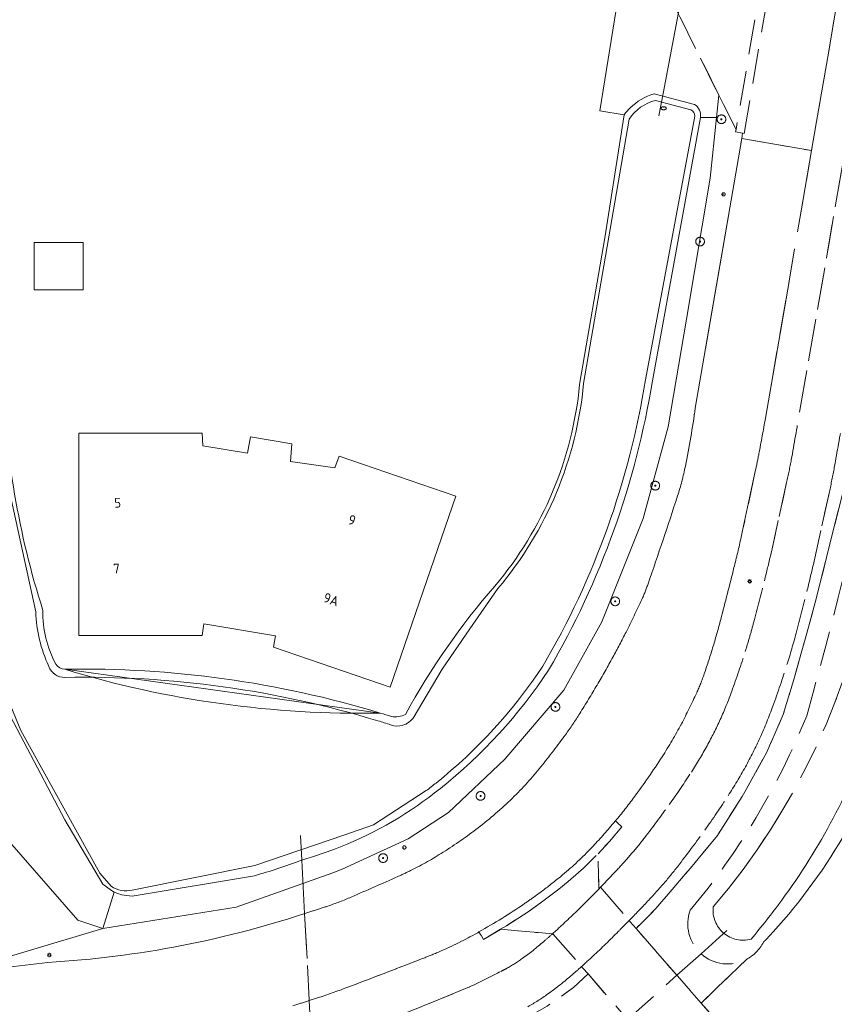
# Model space of a CAD drawing. Header units: metres. Extents: x 92650 to 117222, y 425801 to 461092.
# Tile 44 of 146: x 114884 to 114959, y 426515 to 426605. Entities that reach past the tile are written whole.
import ezdxf
from ezdxf.enums import TextEntityAlignment as Align

# ---------------------------------------------------------------- set-up
doc = ezdxf.new("R2010")
doc.units = ezdxf.units.M
doc.linetypes.add('DASHED', pattern=[19.05, 12.7, -6.35])
doc.layers.get('0').update_dxf_attribs({"color": 253, "linetype": 'CONTINUOUS', "lineweight": 15})
for name, color, linetype, lineweight in [('B-WE-IE-MEUBILAIR-S', 253, 'CONTINUOUS', 15), ('B-WE-KW-KUNSTWERK_DUIKER-G', 253, 'CONTINUOUS', 15), ('B-WE-OG-BEBOUWING-GV', 253, 'CONTINUOUS', 15), ('B-WE-OG-BEBOUWING-T18', 253, 'CONTINUOUS', 15), ('B-WE-OG-TERREIN_BEGROEID-GV', 253, 'CONTINUOUS', 15), ('B-WE-OG-TERREIN_ERF-GV', 253, 'CONTINUOUS', 15), ('B-WE-OG-TERREIN_OEVER-GV', 253, 'CONTINUOUS', 15), ('B-WE-OG-WATER_SLOOT-GV', 253, 'CONTINUOUS', 15), ('B-WE-OG-WEG-GV', 253, 'CONTINUOUS', 15), ('B-WE-VH-GESLOTENVERHARDING-GV', 253, 'CONTINUOUS', 15), ('V-WE-GR-BOOM-S', 252, 'DASHED', 15), ('V-WE-IE-MEUBILAIR-S', 252, 'DASHED', 15), ('V-WE-KW-KUNSTWERK_DUIKER-G', 252, 'DASHED', 15), ('V-WE-OG-TERREIN_BEGROEID-GV', 252, 'DASHED', 15), ('V-WE-OG-TERREIN_OEVER-GV', 252, 'DASHED', 15), ('V-WE-OG-WATER_SLOOT-GV', 252, 'DASHED', 15), ('V-WE-OG-WEG-GV', 252, 'DASHED', 15), ('V-WE-VH-GESLOTENVERHARDING-GV', 252, 'DASHED', 15), ('V-WE-VH-GESLOTENVERHARDING_ASFALT-GV', 252, 'DASHED', 15), ('V-WE-VH-OPENVERHARDING-GV', 252, 'DASHED', 15), ('V-WE-VH-OPENVERHARDING_BETONSTRAATSTEEN-GV', 252, 'DASHED', 15)]:
    doc.layers.add(name, color=color, linetype=linetype, lineweight=lineweight)
doc.styles.add('NLCS-ISO', font='NLCS-ISO.ttf')
doc.styles.add('NLCS-ISO-M200-T18', font='NLCS-ISO.ttf', dxfattribs={"height": 0.36})

# ---------------------------------------------------------------- blocks, each defined once
blk = doc.blocks.new('SIE-MEUBILAIR_PAAL_LICHTMAST-SO')
for points in [[(-0.62, 0), (-1, 0)], [(-0.71, 0.71), (-0.44, 0.44)], [(0, 1), (0, 0.62)], [(0.44, 0.44), (0.71, 0.71)], [(1, 0), (0.62, 0)], [(-0.71, -0.71), (-0.44, -0.44)], [(0, -0.62), (0, -1)], [(0.44, -0.44), (0.71, -0.71)]]:
    blk.add_lwpolyline(points)
blk.add_circle((0, 0), 0.5)
blk = doc.blocks.new('SIE-MEUBILAIR_PAAL_VERKEERSBORD-SO')
blk.add_circle((0, 0), 0.75)
at = {"style": 'NLCS-ISO'}
blk.add_text('vb', height=0.75, dxfattribs=at).set_placement((0, 0.07), align=Align.MIDDLE_CENTER)
blk = doc.blocks.new('SIE-MEUBILAIR_PUT_RIOOLPUT-SO')
blk.add_ellipse((0, 0), major_axis=(1.25, 0), ratio=0.54)
at = {"style": 'NLCS-ISO'}
blk.add_text('ri', height=0.75, dxfattribs=at).set_placement((-0.04, 0.07), align=Align.MIDDLE_CENTER)
blk = doc.blocks.new('SGR-BOOM_GBKN-SO')
at = {"linetype": 'ByBlock', "lineweight": 18}
h = blk.add_hatch(color=0, dxfattribs=at)
h.dxf.hatch_style = 1
edge = h.paths.add_edge_path()
edge.add_arc((0, 0), 0.25, 0, 360)
at = {"color": 0, "linetype": 'ByBlock', "lineweight": 18}
for radius in [2, 0.25]:
    blk.add_circle((0, 0), radius, dxfattribs=at)
at = {"color": 0, "linetype": 'ByBlock', "lineweight": 18, "style": 'NLCS-ISO'}
blk.add_attdef('SOORT', (2.5, 0), '', height=1.5, dxfattribs=at)

msp = doc.modelspace()

# ---------------------------------------------------------------- linework, layer by layer
at = {"layer": 'B-WE-KW-KUNSTWERK_DUIKER-G', "transparency": 33554687, "flags": 128}
for points in [[(114943.118, 426598.045), (114944.82, 426607.095)], [(114942.734, 426596.003), (114943.118, 426598.045)], [(114909.981, 426530.229), (114910.098, 426527.975)], [(114910.098, 426527.975), (114910.351, 426523.084)], [(114910.351, 426523.084), (114910.565, 426518.957)]]:
    msp.add_lwpolyline(points, dxfattribs=at)
at = {"layer": 'B-WE-OG-BEBOUWING-GV', "transparency": 33554687, "flags": 128}
for points in [[(114885.631, 426580.091), (114890.11, 426580.091), (114890.11, 426584.417), (114885.631, 426584.417)], [(114907.502, 426547.427), (114918.163, 426543.769), (114924.157, 426561.248), (114913.501, 426564.9), (114913.119, 426563.814), (114909.053, 426564.392), (114909.192, 426566.018), (114905.397, 426566.643), (114905.137, 426565.159), (114901.03, 426565.821), (114900.974, 426566.991), (114889.716, 426566.995), (114889.7, 426548.511), (114900.969, 426548.508), (114901.146, 426549.566), (114907.677, 426548.472)]]:
    msp.add_lwpolyline(points, close=True, dxfattribs=at)
at = {"layer": 'B-WE-OG-TERREIN_BEGROEID-GV', "transparency": 33554687, "flags": 128}
msp.add_lwpolyline([(114878.036, 426517.563), (114891.894, 426521.706), (114889.621, 426522.463), (114880.416, 426532.991), (114875.362, 426543.083), (114871.006, 426556.565), (114872.97, 426564.691), (114873.5, 426569.197), (114871.757, 426580.255), (114869.4, 426588.3), (114864.515, 426596.265), (114857.771, 426606.334)], dxfattribs=at)
at = {"layer": 'B-WE-OG-TERREIN_BEGROEID-GV', "transparency": 33554687}
msp.add_lwpolyline([(114964.451, 426541.287, -0.111578), (114953.172, 426521.406, -0.111578)], format="xyb", dxfattribs=at)
at = {"layer": 'B-WE-OG-TERREIN_ERF-GV', "transparency": 33554687, "flags": 128}
for points in [[(114935.481, 426571.443), (114935.514, 426571.636), (114937.78, 426584.839), (114939.56, 426596.103), (114937.343, 426596.457), (114939.129, 426607.651), (114936.047, 426608.359)], [(114936.047, 426608.359), (114939.129, 426607.651), (114937.343, 426596.457), (114939.56, 426596.103)], [(114946.055, 426569.274), (114950.3, 426593.919), (114950.385, 426594.427), (114949.745, 426594.548), (114949.779, 426594.744), (114949.482, 426595.339), (114948.207, 426597.9), (114947.991, 426595.855), (114947.407, 426590.314), (114945.242, 426577.408), (114943.59, 426567.567), (114941.299, 426559.201), (114937.525, 426549.76), (114934.046, 426543.506), (114928.654, 426537.201), (114923.509, 426532.306), (114919.801, 426529.906), (114913.793, 426527.132), (114912.911, 426526.817)], [(114945.989, 426597.032), (114942.286, 426598.009)], [(114942.286, 426598.009), (114945.989, 426597.032)], [(114942.434, 426597.416), (114945.649, 426596.547)], [(114945.649, 426596.547), (114942.434, 426597.416)], [(114912.911, 426526.817), (114913.793, 426527.132), (114919.801, 426529.906), (114923.509, 426532.306), (114928.654, 426537.201), (114934.046, 426543.506), (114937.525, 426549.76), (114941.299, 426559.201), (114943.59, 426567.567), (114945.242, 426577.408), (114947.407, 426590.314), (114947.991, 426595.855), (114946.529, 426595.855)], [(114939.56, 426596.103), (114937.78, 426584.839), (114935.514, 426571.636), (114935.481, 426571.443)], [(114935.845, 426571.535), (114939.999, 426595.696)], [(114939.999, 426595.696), (114935.845, 426571.535)], [(114946.012, 426595.971), (114941.509, 426571.879)], [(114941.509, 426571.879), (114946.012, 426595.971)], [(114942.134, 426571.779), (114946.529, 426595.855)], [(114946.529, 426595.855), (114947.991, 426595.855)], [(114920.26, 426540.935), (114922.915, 426545.411), (114925.463, 426549.101), (114928.012, 426552.792)], [(114928.012, 426552.792), (114925.463, 426549.101), (114922.915, 426545.411), (114920.26, 426540.935)], [(114921.462, 426534.313), (114916.635, 426531.185), (114913.938, 426530.257)], [(114913.938, 426530.257), (114916.635, 426531.185), (114921.462, 426534.313)]]:
    msp.add_lwpolyline(points, dxfattribs=at)
for points in [[(114939.999, 426595.696, -0.182607), (114942.434, 426597.416)], [(114942.434, 426597.416, 0.182607), (114939.999, 426595.696)], [(114942.286, 426598.009, 0.120596), (114940.105, 426596.724)], [(114940.105, 426596.724, -0.120596), (114942.286, 426598.009)], [(114940.105, 426596.724, 0.039063), (114939.56, 426596.103)], [(114939.56, 426596.103, -0.039063), (114940.105, 426596.724)], [(114945.649, 426596.547, -0.271832), (114946.012, 426595.971)], [(114946.012, 426595.971, 0.271832), (114945.649, 426596.547)], [(114946.529, 426595.855, 0.300954), (114945.989, 426597.032)], [(114945.989, 426597.032, -0.300954), (114946.529, 426595.855)], [(114927.741, 426553.02, 0.152404), (114935.481, 426571.443)], [(114935.481, 426571.443, -0.152404), (114927.741, 426553.02)], [(114928.012, 426552.792, 0.153381), (114935.845, 426571.535)], [(114935.845, 426571.535, -0.153381), (114928.012, 426552.792)], [(114941.509, 426571.879, -0.092891), (114932.114, 426545.686)], [(114932.114, 426545.686, 0.092891), (114941.509, 426571.879)], [(114932.643, 426545.336, 0.092997), (114942.134, 426571.779)], [(114919.565, 426541.287, -0.054588), (114927.741, 426553.02)], [(114927.741, 426553.02, 0.054588), (114919.565, 426541.287)], [(114932.114, 426545.686, -0.078368), (114922.358, 426535.011)], [(114922.358, 426535.011, 0.078368), (114932.114, 426545.686)], [(114922.754, 426534.515, 0.078418), (114932.643, 426545.336)], [(114918.205, 426540.336, 0.003276), (114917.053, 426540.695, 0.003276)], [(114918.28, 426541.091, 0.002862), (114917.265, 426541.406, 0.002862)], [(114918.205, 426540.336, 0.336199), (114920.26, 426540.935)], [(114920.26, 426540.935, -0.336199), (114918.205, 426540.336)], [(114918.28, 426541.091, 0.149383), (114919.565, 426541.287)], [(114919.565, 426541.287, -0.149383), (114918.28, 426541.091)], [(114913.614, 426529.171, 0.074605), (114922.754, 426534.515)], [(114922.358, 426535.011, -0.006332), (114921.462, 426534.313)], [(114921.462, 426534.313, 0.006332), (114922.358, 426535.011)]]:
    msp.add_lwpolyline(points, format="xyb", dxfattribs=at)
for points in [[(114885.631, 426580.091), (114885.631, 426584.417), (114890.11, 426584.417), (114890.11, 426580.091)], [(114889.7, 426548.511), (114889.716, 426566.995), (114900.974, 426566.991), (114901.03, 426565.821), (114905.137, 426565.159), (114905.397, 426566.643), (114909.192, 426566.018), (114909.053, 426564.392), (114913.119, 426563.814), (114913.501, 426564.9), (114924.157, 426561.248), (114918.163, 426543.769), (114907.502, 426547.427), (114907.677, 426548.472), (114901.146, 426549.566), (114900.969, 426548.508)]]:
    msp.add_lwpolyline(points, close=True, dxfattribs=at)
at = {"layer": 'B-WE-OG-TERREIN_ERF-GV', "transparency": 33554687}
for points in [[(114882.772, 426572.295, 0.07049), (114886.428, 426550.79)], [(114886.428, 426550.79, 0.132124), (114887.617, 426545.863)], [(114887.617, 426545.863, 0.237845), (114888.416, 426545.405)], [(114888.416, 426545.405), (114917.265, 426541.406, -0.078952), (114888.416, 426545.405, -0.078952)]]:
    msp.add_lwpolyline(points, format="xyb", dxfattribs=at)
at = {"layer": 'B-WE-OG-TERREIN_OEVER-GV', "transparency": 33554687, "flags": 128}
for points in [[(114886.466, 426865.736), (114884.189, 426862.747), (114882.113, 426844.983), (114874.054, 426807.953), (114864.709, 426773.435), (114855.626, 426736.101), (114844.931, 426685.27), (114842.811, 426671.457), (114843.151, 426659.379), (114845.55, 426645.062), (114847.211, 426632.624), (114849.843, 426621.885), (114853.1, 426614.087), (114857.771, 426606.334), (114864.515, 426596.265), (114869.4, 426588.3), (114871.757, 426580.255), (114873.5, 426569.197), (114872.97, 426564.691), (114871.006, 426556.565), (114875.362, 426543.083), (114880.416, 426532.991), (114889.621, 426522.463), (114891.894, 426521.706)], [(114892.676, 426525.572), (114891.633, 426526.77), (114884.42, 426539.825), (114881.199, 426547.514), (114878.754, 426555.903), (114876.393, 426568.345), (114873.635, 426585.073), (114871.728, 426590.155), (114869.454, 426594.207), (114863.577, 426602.349), (114858.676, 426609.14)], [(114859.272, 426607.389), (114863.623, 426601.135), (114866.738, 426597.139), (114869.036, 426593.619), (114870.885, 426590.363), (114871.659, 426588.857), (114871.934, 426588.278), (114873.063, 426584.274), (114875.789, 426569.796), (114876.137, 426567.558), (114876.339, 426566.065), (114877.825, 426557.718), (114880.237, 426549.238), (114883.431, 426541.14), (114888.422, 426531.654), (114891.918, 426525.779), (114892.7, 426525.174)], [(114879.782, 426585.384), (114882.083, 426567.38), (114885.778, 426550.664)], [(114913.938, 426530.257), (114905.809, 426527.46), (114894.583, 426525.217)], [(114910.027, 426527.948), (114910.098, 426527.975)], [(114905.76, 426526.543), (114894.595, 426524.659), (114893.612, 426524.792), (114892.927, 426525.026), (114891.894, 426521.706), (114904.089, 426523.664), (114912.911, 426526.817)], [(114892.927, 426525.026), (114892.7, 426525.174)]]:
    msp.add_lwpolyline(points, dxfattribs=at)
at = {"layer": 'B-WE-OG-TERREIN_OEVER-GV', "transparency": 33554687}
for points in [[(114886.428, 426550.79, -0.07049), (114882.772, 426572.295)], [(114885.778, 426550.664, 0.105087), (114886.971, 426545.669)], [(114887.617, 426545.863, -0.132124), (114886.428, 426550.79)], [(114886.971, 426545.669, 0.322136), (114888.432, 426544.663)], [(114888.416, 426545.405, -0.237845), (114887.617, 426545.863)], [(114917.265, 426541.406, 0.078952), (114888.416, 426545.405)], [(114888.432, 426544.663, -0.078954), (114917.053, 426540.695, -0.078954)], [(114953.172, 426521.406, 0.111578), (114964.451, 426541.287)], [(114962.238, 426539.891, -0.07178), (114953.956, 426524.297, -0.07178)], [(114910.098, 426527.975, 0.026041), (114913.614, 426529.171, 0.026041)], [(114905.76, 426526.543, 0.024219), (114910.027, 426527.948)], [(114894.583, 426525.217, -0.201825), (114892.676, 426525.572)]]:
    msp.add_lwpolyline(points, format="xyb", dxfattribs=at)
at = {"layer": 'B-WE-OG-WATER_SLOOT-GV', "transparency": 33554687, "flags": 128}
for points in [[(114855.743, 426614.417), (114858.676, 426609.14), (114863.577, 426602.349), (114869.454, 426594.207), (114871.728, 426590.155), (114873.635, 426585.073), (114876.393, 426568.345), (114878.754, 426555.903), (114881.199, 426547.514), (114884.42, 426539.825), (114891.633, 426526.77), (114892.676, 426525.572)], [(114885.778, 426550.664), (114882.083, 426567.38), (114879.782, 426585.384)], [(114894.583, 426525.217), (114905.809, 426527.46), (114913.938, 426530.257)]]:
    msp.add_lwpolyline(points, dxfattribs=at)
at = {"layer": 'B-WE-OG-WATER_SLOOT-GV', "transparency": 33554687}
for points in [[(114886.971, 426545.669, -0.105087), (114885.778, 426550.664)], [(114888.432, 426544.663, -0.322136), (114886.971, 426545.669)], [(114917.053, 426540.695, 0.078954), (114888.432, 426544.663)], [(114953.956, 426524.297, 0.07178), (114962.238, 426539.891)], [(114892.676, 426525.572, 0.201825), (114894.583, 426525.217)]]:
    msp.add_lwpolyline(points, format="xyb", dxfattribs=at)
at = {"layer": 'B-WE-OG-WEG-GV', "transparency": 33554687, "flags": 128}
msp.add_lwpolyline([(114912.911, 426526.817), (114904.089, 426523.664), (114891.894, 426521.706), (114878.036, 426517.563), (114886.875, 426518.607)], dxfattribs=at)
at = {"layer": 'B-WE-OG-WEG-GV', "transparency": 33554687}
for points in [[(114911.087, 426523.314, 0.004983), (114912.475, 426523.767)], [(114886.875, 426518.607, 0.066035), (114911.087, 426523.314)]]:
    msp.add_lwpolyline(points, format="xyb", dxfattribs=at)
at = {"layer": 'B-WE-VH-GESLOTENVERHARDING-GV', "transparency": 33554687}
for points in [[(114912.475, 426523.767, -0.004983), (114911.087, 426523.314)], [(114911.087, 426523.314, -0.066035), (114886.875, 426518.607)]]:
    msp.add_lwpolyline(points, format="xyb", dxfattribs=at)
at = {"layer": 'B-WE-VH-GESLOTENVERHARDING-GV', "transparency": 33554687, "flags": 128}
msp.add_lwpolyline([(114886.875, 426518.607), (114878.036, 426517.563), (114874.127, 426517.101), (114871.25, 426516.761), (114870.035, 426516.668)], dxfattribs=at)
at = {"layer": 'V-WE-KW-KUNSTWERK_DUIKER-G', "ltscale": 0.25, "transparency": 33554687, "flags": 128}
for points in [[(114910.351, 426523.084), (114910.764, 426515.123)], [(114946.58, 426519.411), (114949.498, 426522.029)], [(114944.376, 426517.435), (114946.58, 426519.411)], [(114939.864, 426513.387), (114944.376, 426517.435)], [(114910.764, 426515.123), (114910.997, 426510.622)]]:
    msp.add_lwpolyline(points, dxfattribs=at)
at = {"layer": 'V-WE-OG-TERREIN_BEGROEID-GV', "ltscale": 0.25, "transparency": 33554687}
for points in [[(114953.172, 426521.406, -0.006274), (114952.284, 426520.455)], [(114952.284, 426520.455, -0.153957), (114950.735, 426518.893)]]:
    msp.add_lwpolyline(points, format="xyb", dxfattribs=at)
at = {"layer": 'V-WE-OG-TERREIN_BEGROEID-GV', "ltscale": 0.25, "transparency": 33554687, "flags": 128}
msp.add_lwpolyline([(114950.735, 426518.893), (114946.6, 426514.896), (114952.7, 426507.93), (114944.204, 426500.425)], dxfattribs=at)
at = {"layer": 'V-WE-OG-TERREIN_OEVER-GV', "ltscale": 0.25, "transparency": 33554687, "flags": 128}
for points in [[(114965.75, 426591.406), (114964.438, 426591.484), (114964.381, 426591.087), (114963.027, 426582.829), (114961.854, 426575.835), (114961.358, 426571.368), (114959.823, 426562.75), (114958.244, 426556.388), (114957.026, 426551.515), (114955.131, 426544.701), (114954.093, 426541.272), (114952.604, 426537.843), (114950.348, 426533.781), (114948.092, 426530.217), (114945.61, 426527.239), (114942.451, 426523.539), (114940.638, 426521.704), (114944.376, 426517.435), (114944.429, 426517.374), (114946.6, 426514.896), (114950.735, 426518.893)], [(114936.253, 426517.556), (114934.916, 426516.319), (114932.525, 426514.605), (114930.404, 426513.431), (114926.117, 426511.536), (114912.372, 426506.022)], [(114941.017, 426512.056), (114939.933, 426513.308), (114939.864, 426513.387), (114936.253, 426517.556)]]:
    msp.add_lwpolyline(points, dxfattribs=at)
at = {"layer": 'V-WE-OG-TERREIN_OEVER-GV', "ltscale": 0.25, "transparency": 33554687}
for points in [[(114956.239, 426541.16, 0.021953), (114964.325, 426575.591)], [(114947.694, 426523.686, 0.136574), (114962.265, 426555.035)], [(114945.588, 426523.381, 0.078396), (114956.239, 426541.16)], [(114951.153, 426520.745, -0.530614), (114947.694, 426523.686)], [(114953.956, 426524.297, -0.018305), (114951.153, 426520.745)], [(114946.58, 426519.411, -0.305714), (114945.588, 426523.381)], [(114952.284, 426520.455, 0.006274), (114953.172, 426521.406, 0.006274)], [(114950.735, 426518.893, 0.153957), (114952.284, 426520.455)], [(114946.58, 426519.411, 0.314325), (114950.735, 426518.893)]]:
    msp.add_lwpolyline(points, format="xyb", dxfattribs=at)
at = {"layer": 'V-WE-OG-WATER_SLOOT-GV', "transparency": 33554687}
for points in [[(114962.265, 426555.035, -0.136574), (114947.694, 426523.686)], [(114947.694, 426523.686, 0.530614), (114951.153, 426520.745)], [(114951.153, 426520.745, 0.018305), (114953.956, 426524.297, 0.018305)]]:
    msp.add_lwpolyline(points, format="xyb", dxfattribs=at)
at = {"layer": 'V-WE-OG-WEG-GV', "ltscale": 0.25, "transparency": 33554687, "flags": 128}
for points in [[(114955.585, 426568.909), (114957.141, 426577.799), (114957.142, 426577.807), (114959.652, 426592.305), (114961.054, 426600.405), (114961.055, 426600.41), (114963.479, 426614.525), (114960.51, 426615.036), (114957.561, 426597.912), (114956.683, 426592.819), (114952.467, 426568.354)], [(114948.207, 426597.9), (114942.402, 426609.555), (114942.439, 426609.657), (114942.334, 426609.709), (114941.687, 426610.026), (114940.856, 426610.345), (114940.12, 426610.594), (114939.364, 426610.818), (114938.573, 426611.005), (114937.827, 426611.123), (114937.028, 426611.231), (114936.71, 426611.257)], [(114940.004, 426522.431), (114940.098, 426522.32), (114940.638, 426521.704), (114942.451, 426523.539), (114945.61, 426527.239), (114948.092, 426530.217), (114950.348, 426533.781), (114952.604, 426537.843), (114954.093, 426541.272), (114955.131, 426544.701), (114957.026, 426551.515), (114958.244, 426556.388), (114959.823, 426562.75), (114961.358, 426571.368), (114961.854, 426575.835), (114963.027, 426582.829), (114964.381, 426591.087), (114964.438, 426591.484), (114963.593, 426591.623), (114961.082, 426577.117), (114959.525, 426568.22)], [(114951.572, 426563.634), (114950.384, 426558.09)], [(114952.953, 426555.905), (114953.073, 426556.432), (114954.408, 426562.479)], [(114958.314, 426561.619), (114956.978, 426555.568), (114956.915, 426555.284), (114956.85, 426555)], [(114943.669, 426533.034), (114943.785, 426533.196)], [(114938.758, 426531.546), (114938.973, 426531.352), (114939.353, 426531.01), (114938.203, 426529.679), (114938.14, 426529.611), (114937.165, 426528.554), (114937.235, 426525.321), (114937.403, 426525.494)], [(114939.966, 426528.245), (114940.238, 426528.557)], [(114926.706, 426520.716), (114926.509, 426521.034), (114926.435, 426521.153), (114926.284, 426521.396), (114926.168, 426521.33)], [(114932.991, 426521.217), (114932.063, 426521.305), (114928.258, 426521.638), (114926.706, 426520.716)], [(114912.372, 426506.022), (114926.117, 426511.536), (114930.404, 426513.431), (114932.525, 426514.605), (114934.916, 426516.319), (114936.253, 426517.556), (114935.788, 426518.093), (114935.66, 426518.238)], [(114907.686, 426509.313), (114910.886, 426510.579), (114910.997, 426510.622), (114914.867, 426512.154), (114922.562, 426515.178), (114925.417, 426516.371)], [(114911.529, 426515.369), (114910.764, 426515.123), (114910.686, 426515.098)]]:
    msp.add_lwpolyline(points, dxfattribs=at)
at = {"layer": 'V-WE-OG-WEG-GV', "ltscale": 0.25, "transparency": 33554687}
for points in [[(114945.15, 426563.97, 0.015277), (114946.055, 426569.274)], [(114954.829, 426564.568, 0.004666), (114955.585, 426568.909)], [(114952.467, 426568.354, -0.00243), (114951.867, 426565.097)], [(114959.525, 426568.22, -0.004149), (114958.763, 426563.846)], [(114951.867, 426565.097, -0.006044), (114951.572, 426563.634)], [(114954.408, 426562.479, 0.009018), (114954.829, 426564.568)], [(114944.438, 426561.257, 0.028798), (114945.15, 426563.97)], [(114958.763, 426563.846, -0.008459), (114958.314, 426561.619)], [(114941.739, 426553.211, 0.004583), (114944.438, 426561.257)], [(114950.25, 426557.481, -0.005781), (114949.594, 426554.705)], [(114952.371, 426553.494, 0.004203), (114952.953, 426555.905)], [(114949.594, 426554.705, -0.003571), (114948.385, 426549.967)], [(114956.85, 426555, -0.004469), (114956.251, 426552.521)], [(114951.406, 426549.738, 0.002876), (114952.371, 426553.494)], [(114941.16, 426551.778, 0.025832), (114941.739, 426553.211)], [(114956.251, 426552.521, -0.002596), (114955.275, 426548.721)], [(114939.728, 426548.811, 0.007465), (114941.16, 426551.778)], [(114948.385, 426549.967, -0.009444), (114947.692, 426547.518)], [(114951.032, 426548.387, 0.006452), (114951.406, 426549.738)], [(114938.523, 426546.516, 0.009146), (114939.728, 426548.811)], [(114950.624, 426547.045, 0.006286), (114951.032, 426548.387)], [(114955.275, 426548.721, -0.012831), (114954.436, 426545.832)], [(114947.692, 426547.518, -0.009514), (114946.874, 426544.988)], [(114949.39, 426543.41, 0.009969), (114950.624, 426547.045)], [(114937.077, 426543.972, 0.007036), (114938.523, 426546.516)], [(114954.436, 426545.832, -0.009505), (114953.152, 426542.052)], [(114946.874, 426544.988, -0.024893), (114946.185, 426543.263)], [(114935.499, 426541.37, 0.006762), (114937.077, 426543.972)], [(114948.34, 426540.825, 0.0201), (114949.39, 426543.41)], [(114946.185, 426543.263, -0.013941), (114944.781, 426540.414)], [(114953.152, 426542.052, -0.019925), (114951.985, 426539.176)], [(114934.188, 426539.431, 0.017892), (114935.499, 426541.37)], [(114947.135, 426538.424, 0.020476), (114948.34, 426540.825)], [(114944.781, 426540.414, -0.021551), (114943.028, 426537.419)], [(114931.948, 426536.5, 0.011007), (114934.188, 426539.431)], [(114951.985, 426539.176, -0.01961), (114950.634, 426536.486)], [(114945.696, 426536.016, 0.016323), (114947.135, 426538.424)], [(114943.028, 426537.419, -0.016549), (114940.452, 426533.699)], [(114929.338, 426533.626, 0.031362), (114931.948, 426536.5)], [(114950.634, 426536.486, -0.01611), (114949.062, 426533.854)], [(114943.785, 426533.196, 0.012285), (114945.696, 426536.016)], [(114926.199, 426530.914, 0.029232), (114929.338, 426533.626)], [(114940.452, 426533.699, -0.014127), (114938.758, 426531.546)], [(114949.062, 426533.854, -0.013376), (114946.916, 426530.699)], [(114941.435, 426530.027, 0.007421), (114943.669, 426533.034)], [(114923.009, 426528.686, 0.022528), (114926.199, 426530.914)], [(114940.238, 426528.557, 0.014585), (114941.435, 426530.027)], [(114946.916, 426530.699, -0.007905), (114944.608, 426527.592)], [(114920.087, 426527.04, 0.025891), (114923.009, 426528.686)], [(114938.787, 426526.944, 0.00877), (114939.966, 426528.245)], [(114944.608, 426527.592, -0.013685), (114943.268, 426525.945)], [(114914.605, 426524.586, 0.002791), (114918.866, 426526.464)], [(114918.866, 426526.464, 0.009619), (114920.087, 426527.04)], [(114937.403, 426525.494, 0.003576), (114938.787, 426526.944)], [(114943.268, 426525.945, -0.010288), (114941.702, 426524.205)], [(114912.475, 426523.767, 0.021236), (114914.605, 426524.586)], [(114941.702, 426524.205, -0.004556), (114940.004, 426522.431)], [(114926.168, 426521.33, -0.027127), (114922.59, 426519.565)], [(114932.179, 426520.504, 0.004359), (114932.991, 426521.217)], [(114930.239, 426518.972, 0.022493), (114932.179, 426520.504)], [(114922.59, 426519.565, -0.009064), (114921.034, 426518.931)], [(114921.034, 426518.931, -0.001952), (114914.2, 426516.308)], [(114928.801, 426518.056, 0.02897), (114930.239, 426518.972)], [(114935.66, 426518.238, -0.004476), (114934.793, 426517.476)], [(114925.417, 426516.371, 0.002894), (114928.326, 426517.805)], [(114928.326, 426517.805, 0.014129), (114928.801, 426518.056)], [(114934.793, 426517.476, -0.02219), (114932.578, 426515.727)], [(114914.2, 426516.308, -0.012284), (114911.529, 426515.369)], [(114932.578, 426515.727, -0.028726), (114930.754, 426514.565)], [(114910.686, 426515.098, -0.001922), (114909.281, 426514.655, -0.001922)]]:
    msp.add_lwpolyline(points, format="xyb", dxfattribs=at)
at = {"layer": 'V-WE-VH-GESLOTENVERHARDING-GV', "transparency": 33554687, "flags": 128}
for points in [[(114952.467, 426568.354), (114956.683, 426592.819), (114953.662, 426593.34), (114950.3, 426593.919), (114946.055, 426569.274)], [(114950.25, 426557.481), (114950.384, 426558.09), (114951.572, 426563.634)], [(114938.594, 426531.35), (114938.758, 426531.546)], [(114931.531, 426524.753), (114932.207, 426525.254)], [(114910.686, 426515.098), (114910.764, 426515.123), (114911.529, 426515.369)]]:
    msp.add_lwpolyline(points, dxfattribs=at)
at = {"layer": 'V-WE-VH-GESLOTENVERHARDING-GV', "transparency": 33554687}
for points in [[(114946.055, 426569.274, -0.015277), (114945.15, 426563.97)], [(114951.867, 426565.097, 0.00243), (114952.467, 426568.354)], [(114951.572, 426563.634, 0.006044), (114951.867, 426565.097)], [(114945.15, 426563.97, -0.028798), (114944.438, 426561.257)], [(114944.438, 426561.257, -0.004583), (114941.739, 426553.211)], [(114949.594, 426554.705, 0.005781), (114950.25, 426557.481)], [(114948.385, 426549.967, 0.003571), (114949.594, 426554.705)], [(114941.739, 426553.211, -0.025832), (114941.16, 426551.778)], [(114941.16, 426551.778, -0.007465), (114939.728, 426548.811)], [(114947.692, 426547.518, 0.009444), (114948.385, 426549.967)], [(114939.728, 426548.811, -0.009146), (114938.523, 426546.516)], [(114946.874, 426544.988, 0.009514), (114947.692, 426547.518)], [(114938.523, 426546.516, -0.007036), (114937.077, 426543.972)], [(114946.185, 426543.263, 0.024893), (114946.874, 426544.988)], [(114937.077, 426543.972, -0.006762), (114935.499, 426541.37)], [(114944.781, 426540.414, 0.013941), (114946.185, 426543.263)], [(114935.499, 426541.37, -0.017892), (114934.188, 426539.431)], [(114943.028, 426537.419, 0.021551), (114944.781, 426540.414)], [(114934.188, 426539.431, -0.011007), (114931.948, 426536.5)], [(114940.452, 426533.699, 0.016549), (114943.028, 426537.419)], [(114931.948, 426536.5, -0.031362), (114929.338, 426533.626)], [(114929.338, 426533.626, -0.029232), (114926.199, 426530.914)], [(114938.758, 426531.546, 0.014127), (114940.452, 426533.699)], [(114926.199, 426530.914, -0.022528), (114923.009, 426528.686)], [(114936.585, 426529.105, 0.015025), (114938.594, 426531.35)], [(114933.933, 426526.622, 0.029017), (114936.585, 426529.105)], [(114923.009, 426528.686, -0.025891), (114920.087, 426527.04)], [(114918.866, 426526.464, -0.002791), (114914.605, 426524.586)], [(114920.087, 426527.04, -0.009619), (114918.866, 426526.464)], [(114932.207, 426525.254, 0.011777), (114933.933, 426526.622)], [(114914.605, 426524.586, -0.021236), (114912.475, 426523.767)], [(114930.418, 426523.969, 0.007274), (114931.531, 426524.753)], [(114912.475, 426523.767, -0.004983), (114911.087, 426523.314)], [(114926.284, 426521.396, 0.020897), (114930.418, 426523.969)], [(114922.59, 426519.565, 0.027127), (114926.168, 426521.33)], [(114921.034, 426518.931, 0.009064), (114922.59, 426519.565)], [(114914.2, 426516.308, 0.001952), (114921.034, 426518.931)], [(114911.529, 426515.369, 0.012284), (114914.2, 426516.308)], [(114909.281, 426514.655, 0.001922), (114910.686, 426515.098)]]:
    msp.add_lwpolyline(points, format="xyb", dxfattribs=at)
at = {"layer": 'V-WE-VH-GESLOTENVERHARDING_ASFALT-GV', "ltscale": 0.25, "transparency": 33554687, "flags": 128}
for points in [[(114974.302, 426733.397), (114971.501, 426717.122), (114959.71, 426648.544), (114955.659, 426625.033), (114955.796, 426625.015), (114953.34, 426610.856), (114950.526, 426594.4), (114950.385, 426594.427), (114950.3, 426593.919), (114953.662, 426593.34), (114956.683, 426592.819), (114957.561, 426597.912), (114960.51, 426615.036), (114960.85, 426617.007), (114968.134, 426659.305), (114978.29, 426718.4), (114980.686, 426732.298)], [(114959.525, 426568.22), (114961.082, 426577.117), (114963.593, 426591.623), (114959.652, 426592.305), (114957.142, 426577.807), (114957.141, 426577.799), (114955.585, 426568.909)], [(114954.408, 426562.479), (114953.073, 426556.432), (114952.953, 426555.905)], [(114956.85, 426555), (114956.915, 426555.284), (114956.978, 426555.568), (114958.314, 426561.619)], [(114943.785, 426533.196), (114943.669, 426533.034)], [(114940.238, 426528.557), (114939.966, 426528.245)], [(114937.403, 426525.494), (114937.235, 426525.321), (114936.325, 426524.396)], [(114937.403, 426525.494), (114940.004, 426522.431)], [(114939.164, 426521.578), (114940.004, 426522.431)], [(114932.991, 426521.217), (114933.04, 426521.212), (114935.66, 426518.238)], [(114925.417, 426516.371), (114922.562, 426515.178), (114914.867, 426512.154), (114910.997, 426510.622), (114910.886, 426510.579), (114907.686, 426509.313)]]:
    msp.add_lwpolyline(points, dxfattribs=at)
msp.add_lwpolyline([(114944.084, 426619.195), (114942.439, 426609.657), (114942.402, 426609.555), (114948.207, 426597.9), (114949.482, 426595.339), (114949.779, 426594.744), (114954.976, 426624.996), (114954.593, 426624.792)], close=True, dxfattribs=at)
at = {"layer": 'V-WE-VH-GESLOTENVERHARDING_ASFALT-GV', "ltscale": 0.25, "transparency": 33554687}
for points in [[(114955.585, 426568.909, -0.004666), (114954.829, 426564.568)], [(114958.763, 426563.846, 0.004149), (114959.525, 426568.22)], [(114954.829, 426564.568, -0.009018), (114954.408, 426562.479)], [(114958.314, 426561.619, 0.008459), (114958.763, 426563.846)], [(114952.953, 426555.905, -0.004203), (114952.371, 426553.494)], [(114956.251, 426552.521, 0.004469), (114956.85, 426555)], [(114952.371, 426553.494, -0.002876), (114951.406, 426549.738)], [(114955.275, 426548.721, 0.002596), (114956.251, 426552.521)], [(114951.406, 426549.738, -0.006452), (114951.032, 426548.387)], [(114951.032, 426548.387, -0.006286), (114950.624, 426547.045)], [(114954.436, 426545.832, 0.012831), (114955.275, 426548.721)], [(114950.624, 426547.045, -0.009969), (114949.39, 426543.41)], [(114953.152, 426542.052, 0.009505), (114954.436, 426545.832)], [(114949.39, 426543.41, -0.0201), (114948.34, 426540.825)], [(114951.985, 426539.176, 0.019925), (114953.152, 426542.052)], [(114948.34, 426540.825, -0.020476), (114947.135, 426538.424)], [(114950.634, 426536.486, 0.01961), (114951.985, 426539.176)], [(114947.135, 426538.424, -0.016323), (114945.696, 426536.016)], [(114949.062, 426533.854, 0.01611), (114950.634, 426536.486)], [(114945.696, 426536.016, -0.012285), (114943.785, 426533.196)], [(114946.916, 426530.699, 0.013376), (114949.062, 426533.854)], [(114943.669, 426533.034, -0.007421), (114941.435, 426530.027)], [(114941.435, 426530.027, -0.014585), (114940.238, 426528.557)], [(114944.608, 426527.592, 0.007905), (114946.916, 426530.699)], [(114939.966, 426528.245, -0.00877), (114938.787, 426526.944)], [(114943.268, 426525.945, 0.013685), (114944.608, 426527.592)], [(114938.787, 426526.944, -0.003576), (114937.403, 426525.494)], [(114941.702, 426524.205, 0.010288), (114943.268, 426525.945)], [(114936.325, 426524.396, -0.008953), (114934.116, 426522.248)], [(114940.004, 426522.431, 0.004556), (114941.702, 426524.205)], [(114934.116, 426522.248, -0.0064), (114932.991, 426521.217)], [(114932.991, 426521.217, -0.004359), (114932.179, 426520.504)], [(114936.853, 426519.331, 0.009213), (114939.164, 426521.578)], [(114932.179, 426520.504, -0.022493), (114930.239, 426518.972)], [(114935.66, 426518.238, 0.006189), (114936.853, 426519.331)], [(114930.239, 426518.972, -0.02897), (114928.801, 426518.056)], [(114934.793, 426517.476, 0.004476), (114935.66, 426518.238)], [(114928.326, 426517.805, -0.002894), (114925.417, 426516.371)], [(114928.801, 426518.056, -0.014129), (114928.326, 426517.805)], [(114932.578, 426515.727, 0.02219), (114934.793, 426517.476)], [(114930.754, 426514.565, 0.028726), (114932.578, 426515.727)]]:
    msp.add_lwpolyline(points, format="xyb", dxfattribs=at)
at = {"layer": 'V-WE-VH-OPENVERHARDING-GV', "transparency": 33554687}
for points in [[(114938.594, 426531.35, -0.015025), (114936.585, 426529.105)], [(114936.585, 426529.105, -0.029017), (114933.933, 426526.622)], [(114933.933, 426526.622, -0.011777), (114932.207, 426525.254)], [(114931.531, 426524.753, -0.007274), (114930.418, 426523.969)], [(114930.418, 426523.969, -0.020897), (114926.284, 426521.396)]]:
    msp.add_lwpolyline(points, format="xyb", dxfattribs=at)
at = {"layer": 'V-WE-VH-OPENVERHARDING-GV', "transparency": 33554687, "flags": 128}
for points in [[(114937.165, 426528.554), (114938.14, 426529.611), (114938.203, 426529.679), (114939.353, 426531.01), (114938.973, 426531.352), (114938.758, 426531.546), (114938.594, 426531.35)], [(114926.284, 426521.396), (114926.435, 426521.153), (114926.509, 426521.034), (114926.706, 426520.716), (114928.258, 426521.638), (114928.801, 426521.96), (114930.869, 426523.308), (114932.001, 426524.106), (114933.575, 426525.301), (114934.445, 426526.007), (114935.842, 426527.241), (114937.165, 426528.554)], [(114932.207, 426525.254), (114931.531, 426524.753)]]:
    msp.add_lwpolyline(points, dxfattribs=at)
at = {"layer": 'V-WE-VH-OPENVERHARDING_BETONSTRAATSTEEN-GV', "ltscale": 0.25, "transparency": 33554687, "flags": 128}
for points in [[(114936.325, 426524.396), (114937.235, 426525.321), (114937.165, 426528.554), (114935.842, 426527.241), (114934.445, 426526.007), (114933.575, 426525.301), (114932.001, 426524.106), (114930.869, 426523.308), (114928.801, 426521.96), (114928.258, 426521.638), (114932.063, 426521.305), (114932.991, 426521.217)], [(114940.638, 426521.704), (114940.098, 426522.32), (114940.004, 426522.431), (114939.164, 426521.578)], [(114944.204, 426500.425), (114952.7, 426507.93), (114946.6, 426514.896), (114944.429, 426517.374), (114944.376, 426517.435), (114940.638, 426521.704)], [(114935.66, 426518.238), (114935.788, 426518.093), (114936.253, 426517.556), (114939.864, 426513.387), (114939.933, 426513.308), (114941.017, 426512.056)]]:
    msp.add_lwpolyline(points, dxfattribs=at)
at = {"layer": 'V-WE-VH-OPENVERHARDING_BETONSTRAATSTEEN-GV', "ltscale": 0.25, "transparency": 33554687}
for points in [[(114934.116, 426522.248, 0.008953), (114936.325, 426524.396)], [(114932.991, 426521.217, 0.0064), (114934.116, 426522.248)], [(114939.164, 426521.578, -0.009213), (114936.853, 426519.331)], [(114936.853, 426519.331, -0.006189), (114935.66, 426518.238)]]:
    msp.add_lwpolyline(points, format="xyb", dxfattribs=at)

# ---------------------------------------------------------------- block references
at = {"layer": 'B-WE-IE-MEUBILAIR-S', "transparency": 33554687, "xscale": 0.2, "yscale": 0.2, "zscale": 0.2}
msp.add_blockref('SIE-MEUBILAIR_PAAL_LICHTMAST-SO', (114887.007, 426519.29), dxfattribs=at)
at = {"layer": 'V-WE-GR-BOOM-S', "transparency": 33554687, "xscale": 0.2, "yscale": 0.2, "zscale": 0.2}
for p in [(114948.441, 426595.684), (114946.496, 426584.508), (114942.396, 426562.196), (114938.734, 426551.62), (114933.273, 426541.965), (114926.429, 426533.833), (114917.518, 426528.151)]:
    msp.add_blockref('SGR-BOOM_GBKN-SO', p, dxfattribs=at)
at = {"layer": 'V-WE-IE-MEUBILAIR-S', "transparency": 33554687, "xscale": 0.2, "yscale": 0.2, "zscale": 0.2}
for name, p in [('SIE-MEUBILAIR_PUT_RIOOLPUT-SO', (114943.16, 426596.69)), ('SIE-MEUBILAIR_PAAL_VERKEERSBORD-SO', (114948.646, 426588.822)), ('SIE-MEUBILAIR_PAAL_LICHTMAST-SO', (114951.032, 426553.443)), ('SIE-MEUBILAIR_PAAL_VERKEERSBORD-SO', (114919.466, 426529.124))]:
    msp.add_blockref(name, p, dxfattribs=at)

# ---------------------------------------------------------------- texts
at = {"layer": 'B-WE-OG-BEBOUWING-T18', "transparency": 33554687, "style": 'NLCS-ISO-M200-T18'}
for s, rotation, p in [('5', 0.5, (114893.26, 426560.627)), ('9', 341.1, (114914.676, 426559.044)), ('9A', 341.1, (114912.78, 426551.786))]:
    msp.add_text(s, height=0.9, rotation=rotation, dxfattribs=at).set_placement(p, align=Align.MIDDLE)
msp.add_text('7', height=0.9, dxfattribs=at).set_placement((114893.142, 426554.613), align=Align.MIDDLE)

doc.saveas('drawing.dxf')
